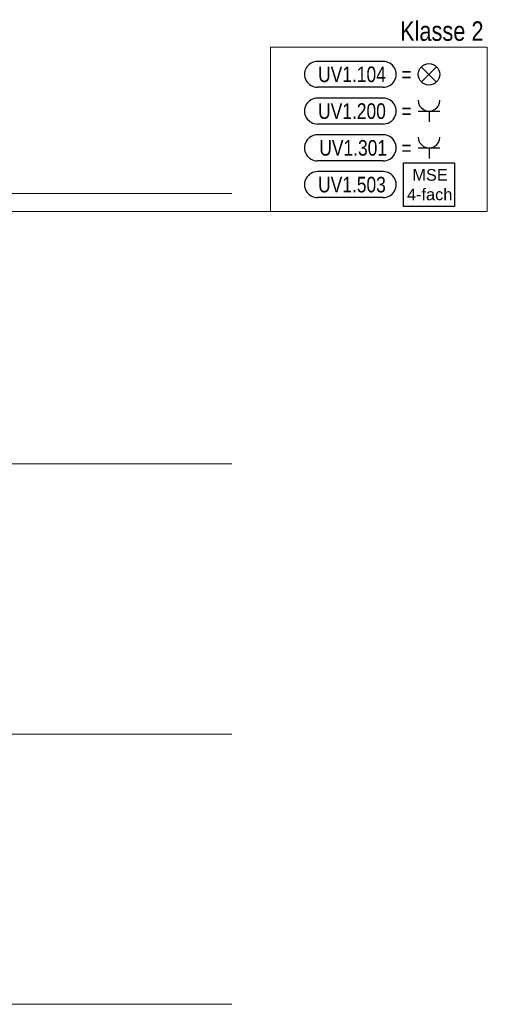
# Model space of a CAD drawing. Extents: x 1101 to 1942, y 41 to 882.
# Tile 112 of 113: x 1623 to 1709, y 489 to 672. Entities that reach past the tile are written whole.
import ezdxf
from ezdxf.lldxf.tags import DXFTag

# ---------------------------------------------------------------- set-up
doc = ezdxf.new("R2010")
doc.units = 0
doc.layers.get('0').update_dxf_attribs({"lineweight": 13})
for name, color, linetype, lineweight in [('Axen', 7, 'Continuous', 25), ('BI_E_Allgemein', 7, 'Continuous', 18), ('BI_X_Geometrie', 7, 'Continuous', 13)]:
    doc.layers.add(name, color=color, linetype=linetype, lineweight=lineweight)
doc.layers.add('BI_E_Starkstrom', color=1, linetype='Continuous', lineweight=25, true_color=0xff0000)
doc.layers.add('BI_E_Stromkreis', color=1, linetype='Continuous', lineweight=25, true_color=0xff0000)
doc.styles.get("Standard").update_dxf_attribs({"font": 'arial.ttf'})
tags = doc.linetypes.add('ALL_S25', pattern=[0.001, 0, -0.001]).pattern_tags.tags
tags[6:7] = [DXFTag(74, 4), DXFTag(75, 0), DXFTag(340, '0'), DXFTag(46, 1.0), DXFTag(50, 0.0), DXFTag(44, 0.0), DXFTag(45, 0.0)]
tags[4:5] = [DXFTag(74, 4), DXFTag(75, 0), DXFTag(340, '0'), DXFTag(46, 1.0), DXFTag(50, 0.0), DXFTag(44, 0.0), DXFTag(45, 0.0)]

# ---------------------------------------------------------------- blocks, each defined once
blk = doc.blocks.new('Referenz-A03CP7E41H', base_point=(1127.79, 89.81))
at = {"layer": 'Axen', "color": 0, "linetype": 'ALL_S25', "lineweight": -2, "ltscale": 0.13}
for p, q in [((1661.89, 639.45), (1222.38, 639.45)), ((1661.88, 589.45), (1222.37, 589.45)), ((1661.87, 539.45), (1222.36, 539.45)), ((1661.86, 489.45), (1222.35, 489.45))]:
    blk.add_line(p, q, dxfattribs=at)
blk = doc.blocks.new('Blockreferenz-A03CP7NI1H', base_point=(1675.3, 638.69))
at = {"layer": 'BI_E_Starkstrom', "color": 0, "linetype": 'ByBlock', "lineweight": -2, "ltscale": 0.25}
for p, q in [((1689.84, 643.49), (1677.7, 643.49)), ((1689.84, 638.69), (1677.7, 638.69))]:
    blk.add_line(p, q, dxfattribs=at)
for centre, major_axis in [((1677.7, 641.09), (0, 2.4)), ((1689.84, 641.09), (0, -2.4))]:
    blk.add_ellipse(centre, major_axis=major_axis, ratio=1, start_param=0, end_param=3.141593, dxfattribs=at)
at = {"layer": 'BI_E_Starkstrom', "color": 0, "lineweight": -2, "insert": (1677.81, 642.53), "char_height": 2.88, "attachment_point": 1}
blk.add_mtext('{\\W0.8;\\fArial;UV1.503}', dxfattribs=at)
blk = doc.blocks.new('Blockreferenz-A03CP7NK1H', base_point=(1675.3, 659.09))
at = {"color": 30, "linetype": 'ByBlock', "lineweight": -2, "ltscale": 0.25, "true_color": 0xff6600}
for p, q in [((1689.84, 663.89), (1677.7, 663.89)), ((1699.72, 660.07), (1696.89, 662.9)), ((1699.72, 662.9), (1696.89, 660.07)), ((1689.84, 659.09), (1677.7, 659.09))]:
    blk.add_line(p, q, dxfattribs=at)
blk.add_circle((1698.31, 661.49), 2, dxfattribs=at)
for centre, major_axis in [((1677.7, 661.49), (0, 2.4)), ((1689.84, 661.49), (0, -2.4))]:
    blk.add_ellipse(centre, major_axis=major_axis, ratio=1, start_param=0, end_param=3.141593, dxfattribs=at)
at = {"color": 30, "lineweight": -2, "true_color": 0xff6600, "insert": (1677.81, 662.93), "char_height": 2.88, "attachment_point": 1}
blk.add_mtext('{\\W0.8;\\fArial;UV1.104}', dxfattribs=at)
at = {"color": 30, "linetype": 'ByBlock', "lineweight": -2, "ltscale": 0.25, "true_color": 0xff6600, "insert": (1693.2, 662.93), "char_height": 2.88, "attachment_point": 1}
blk.add_mtext('{\\W0.8;\\fArial;=}', dxfattribs=at)
blk = doc.blocks.new('Polygon-A03CP7NM1H', base_point=(1669.02, 636.09))
at = {"color": 0, "linetype": 'ByBlock', "lineweight": -2, "ltscale": 0.18}
for p, q in [((1669.02, 636.09), (1669.02, 666.49)), ((1669.02, 666.49), (1709.08, 666.49)), ((1709.08, 666.49), (1709.08, 636.09)), ((1709.08, 636.09), (1669.02, 636.09))]:
    blk.add_line(p, q, dxfattribs=at)
blk = doc.blocks.new('Blockreferenz-A03CP7NO1H', base_point=(1693.62, 637.04))
at = {"layer": 'BI_E_Starkstrom', "linetype": 'ByBlock', "ltscale": 0.25}
for p, q in [((1693.62, 637.04), (1693.62, 645.14)), ((1693.62, 645.14), (1703, 645.14)), ((1703, 645.14), (1703, 637.04)), ((1703, 637.04), (1693.62, 637.04))]:
    blk.add_line(p, q, dxfattribs=at)
at = {"layer": 'BI_E_Starkstrom', "linetype": 'ByBlock', "ltscale": 0.25, "char_height": 2.16, "attachment_point": 1}
for s, insert in [('{\\fArial;MSE}', (1695.23, 643.97)), ('{\\fArial;4-fach}', (1694.24, 640.36))]:
    blk.add_mtext(s, dxfattribs=dict(at, insert=insert))
blk = doc.blocks.new('Blockreferenz-A03CP7NQ1H', base_point=(1675.3, 652.29))
at = {"color": 0, "linetype": 'ByBlock', "lineweight": -2, "ltscale": 0.25}
for p, q in [((1689.84, 657.09), (1677.7, 657.09)), ((1689.84, 652.29), (1677.7, 652.29))]:
    blk.add_line(p, q, dxfattribs=at)
at = {"color": 0, "lineweight": -2}
for p, q in [((1696.31, 654.69), (1700.31, 654.69)), ((1698.31, 654.69), (1698.31, 652.69))]:
    blk.add_line(p, q, dxfattribs=at)
at = {"color": 0, "linetype": 'ByBlock', "lineweight": -2, "ltscale": 0.25}
for centre, major_axis in [((1677.7, 654.69), (0, 2.4)), ((1689.84, 654.69), (0, -2.4))]:
    blk.add_ellipse(centre, major_axis=major_axis, ratio=1, start_param=0, end_param=3.141593, dxfattribs=at)
at = {"color": 0, "lineweight": -2}
blk.add_ellipse((1698.31, 656.69), major_axis=(-2, 0), ratio=1, start_param=0, end_param=3.141593, dxfattribs=at)
at = {"color": 0, "lineweight": -2, "insert": (1677.81, 656.13), "char_height": 2.88, "attachment_point": 1}
blk.add_mtext('{\\W0.8;\\fArial;UV1.200}', dxfattribs=at)
at = {"color": 0, "linetype": 'ByBlock', "lineweight": -2, "ltscale": 0.25, "insert": (1693.2, 656.13), "char_height": 2.88, "attachment_point": 1}
blk.add_mtext('{\\W0.8;\\fArial;=}', dxfattribs=at)
blk = doc.blocks.new('Blockreferenz-A03CP7NS1H', base_point=(1675.3, 645.49))
at = {"color": 0, "linetype": 'ByBlock', "lineweight": -2, "ltscale": 0.25}
for p, q in [((1689.84, 650.29), (1677.7, 650.29)), ((1689.84, 645.49), (1677.7, 645.49))]:
    blk.add_line(p, q, dxfattribs=at)
at = {"color": 0, "lineweight": -2}
for p, q in [((1696.31, 647.89), (1700.31, 647.89)), ((1698.31, 647.89), (1698.31, 645.89))]:
    blk.add_line(p, q, dxfattribs=at)
at = {"color": 0, "linetype": 'ByBlock', "lineweight": -2, "ltscale": 0.25}
for centre, major_axis in [((1677.7, 647.89), (0, 2.4)), ((1689.84, 647.89), (0, -2.4))]:
    blk.add_ellipse(centre, major_axis=major_axis, ratio=1, start_param=0, end_param=3.141593, dxfattribs=at)
at = {"color": 0, "lineweight": -2}
blk.add_ellipse((1698.31, 649.89), major_axis=(-2, 0), ratio=1, start_param=0, end_param=3.141593, dxfattribs=at)
at = {"color": 0, "lineweight": -2, "insert": (1678.03, 649.33), "char_height": 2.88, "attachment_point": 1}
blk.add_mtext('{\\W0.8;\\fArial;UV1.301}', dxfattribs=at)
at = {"color": 0, "linetype": 'ByBlock', "lineweight": -2, "ltscale": 0.25, "insert": (1693.2, 649.33), "char_height": 2.88, "attachment_point": 1}
blk.add_mtext('{\\W0.8;\\fArial;=}', dxfattribs=at)

msp = doc.modelspace()

# ---------------------------------------------------------------- linework, layer by layer
at = {"layer": 'BI_X_Geometrie', "color": 7, "ltscale": 0.13}
msp.add_line((1669.02, 636.09), (1564.37, 636.09), dxfattribs=at)

# ---------------------------------------------------------------- block references
at = {"color": 251, "lineweight": 13, "ltscale": 0.13, "true_color": 0x5f5f5f}
msp.add_blockref('Referenz-A03CP7E41H', (1127.79, 89.81), dxfattribs=at)
at = {"layer": 'BI_E_Allgemein', "color": 7, "ltscale": 0.18}
msp.add_blockref('Polygon-A03CP7NM1H', (1669.02, 636.09), dxfattribs=at)
at = {"layer": 'BI_E_Stromkreis', "ltscale": 0.25}
for name, p in [('Blockreferenz-A03CP7NK1H', (1675.3, 659.09)), ('Blockreferenz-A03CP7NQ1H', (1675.3, 652.29)), ('Blockreferenz-A03CP7NS1H', (1675.3, 645.49)), ('Blockreferenz-A03CP7NI1H', (1675.3, 638.69))]:
    msp.add_blockref(name, p, dxfattribs=at)
at = {"layer": 'BI_X_Geometrie', "ltscale": 0.13}
msp.add_blockref('Blockreferenz-A03CP7NO1H', (1693.62, 637.04), dxfattribs=at)

# ---------------------------------------------------------------- texts
at = {"layer": 'BI_E_Allgemein', "ltscale": 0.18, "insert": (1692.96, 671.29), "char_height": 3.6, "attachment_point": 1}
msp.add_mtext('{\\W0.8;\\fArial;Klasse 2}', dxfattribs=at)

doc.saveas('drawing.dxf')
